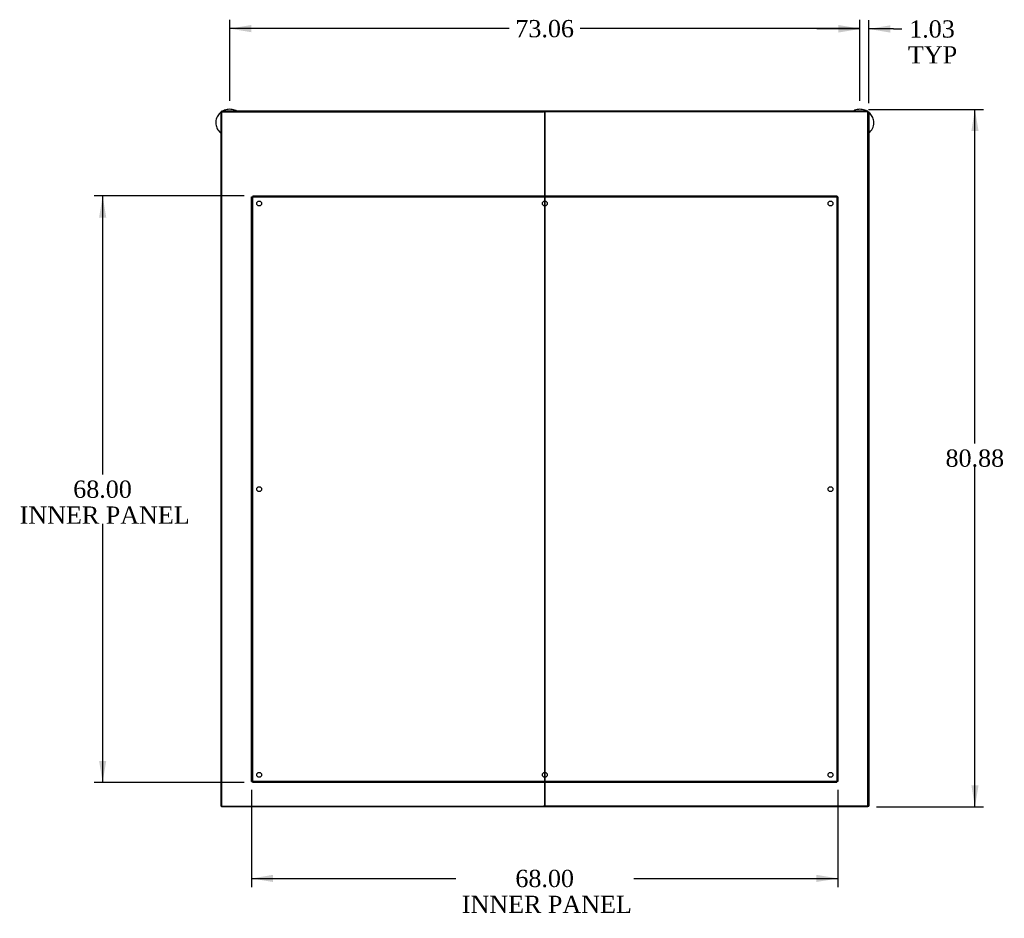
# Model space of a CAD drawing. Header units: inches. Extents: x 2 to 538, y -2 to 358.
# Tile 17 of 20: x 309 to 423, y 129 to 233. Entities that reach past the tile are written whole.
import ezdxf
from ezdxf.enums import TextEntityAlignment as Align
from ezdxf.lldxf.tags import DXFTag

# ---------------------------------------------------------------- set-up
doc = ezdxf.new("R2010")
doc.units = ezdxf.units.IN
doc.header["$MEASUREMENT"] = 0
for name, color, linetype in [('COM43135', 7, 'Continuous'), ('COM71042-2', 7, 'Continuous'), ('COM71043-2', 7, 'Continuous'), ('COM71044-2', 7, 'Continuous'), ('COM71045-2', 7, 'Continuous'), ('COM71046-2', 7, 'Continuous'), ('COM71047-2', 7, 'Continuous'), ('Default', 7, 'Continuous'), ('SCS87245', 7, 'Continuous')]:
    doc.layers.add(name, color=color, linetype=linetype)
doc.styles.add('SEACAD_Times_New_Roman', font='times.ttf')
tags = doc.linetypes.add('HIDDEN2', pattern=[0.1875, 0.125, -0.0625]).pattern_tags.tags
tags[6:7] = [DXFTag(74, 4), DXFTag(75, 0), DXFTag(340, '0'), DXFTag(46, 0.0), DXFTag(50, 0.0), DXFTag(44, 0.0), DXFTag(45, 0.0)]
tags[4:5] = [DXFTag(74, 4), DXFTag(75, 0), DXFTag(340, '0'), DXFTag(46, 0.0), DXFTag(50, 0.0), DXFTag(44, 0.0), DXFTag(45, 0.0)]
doc.dimstyles.new('HAMMOND_(STH_-_540x360)', dxfattribs={"dimtxt": 2, "dimasz": 2.5, "dimexe": 1, "dimexo": 1, "dimgap": 0.5, "dimtad": 0, "dimtih": 1, "dimtoh": 1, "dimzin": 0, "dimdsep": 46, "dimtxsty": 'SEACAD_Times_New_Roman', "dimblk1": '_SE_FILLED', "dimblk2": '_SE_FILLED', "dimsah": 1, "dimcen": 1, "dimadec": 0, "dimazin": 0, "dimtfac": 0.8, "dimtofl": 0, "dimtmove": 0, "dimatfit": 3, "dimfxl": 1, "dimtolj": 1, "dimtzin": 0, "dimarcsym": 0})

# ---------------------------------------------------------------- blocks, each defined once
blk = doc.blocks.new('SE4')
at = {"layer": 'COM43135', "color": 7, "linetype": 'HIDDEN2'}
for p, q in [((336.09, 144.41), (336.09, 212.16)), ((336.09, 212.16), (336.22, 212.16)), ((336.22, 212.28), (403.97, 212.28)), ((336.22, 212.28), (336.22, 212.16)), ((336.22, 144.41), (336.22, 212.16)), ((336.22, 212.16), (403.97, 212.16)), ((336.28, 212.1), (336.22, 212.16)), ((336.22, 212.16), (336.22, 212.16)), ((336.22, 212.16), (336.28, 212.1)), ((336.22, 212.16), (336.22, 212.16)), ((336.28, 212.1), (336.28, 212.1)), ((336.28, 212.1), (336.28, 212.1)), ((403.97, 212.16), (403.91, 212.1)), ((403.91, 212.1), (403.97, 212.16)), ((403.91, 212.1), (403.91, 212.1)), ((403.91, 212.1), (403.91, 212.1)), ((403.97, 212.28), (403.97, 212.16)), ((403.97, 212.16), (403.97, 144.41)), ((404.09, 212.16), (403.97, 212.16)), ((403.97, 212.16), (403.97, 212.16)), ((403.97, 212.16), (403.97, 212.16)), ((404.09, 212.16), (404.09, 144.41)), ((336.09, 144.41), (336.22, 144.41)), ((336.28, 144.47), (336.22, 144.41)), ((336.22, 144.41), (336.28, 144.47)), ((403.97, 144.41), (336.22, 144.41)), ((336.22, 144.28), (336.22, 144.41)), ((336.22, 144.41), (336.22, 144.41)), ((336.22, 144.41), (336.22, 144.41)), ((403.97, 144.28), (336.22, 144.28)), ((336.28, 144.47), (336.28, 144.47)), ((336.28, 144.47), (336.28, 144.47)), ((403.91, 144.47), (403.91, 144.47)), ((403.91, 144.47), (403.91, 144.47)), ((403.97, 144.41), (403.91, 144.47)), ((403.91, 144.47), (403.97, 144.41)), ((403.97, 144.28), (403.97, 144.41)), ((404.09, 144.41), (403.97, 144.41)), ((403.97, 144.41), (403.97, 144.41)), ((403.97, 144.41), (403.97, 144.41))]:
    blk.add_line(p, q, dxfattribs=at)
for centre in [(336.97, 211.41), (370.09, 211.41), (403.22, 211.41), (336.97, 178.28), (403.22, 178.28), (336.97, 145.16), (370.09, 145.16), (403.22, 145.16)]:
    blk.add_circle(centre, 0.281, dxfattribs=at)
for centre, start, end in [((336.93, 213.42), 238.8388, 243.6607), ((334.95, 211.44), 26.3393, 31.1612), ((405.23, 211.44), 148.8388, 153.6607), ((403.25, 213.42), 296.3393, 301.1612), ((336.93, 143.14), 116.3393, 121.1612), ((334.95, 145.12), 328.8388, 333.6607), ((405.23, 145.12), 206.3393, 211.1612), ((403.25, 143.14), 58.8388, 63.6607)]:
    blk.add_arc(centre, 1.48, start, end, dxfattribs=at)
at = {"layer": 'COM71042-2', "color": 7, "linetype": 'Continuous'}
for p, q in [((407.56, 222.02), (407.65, 222.02)), ((407.65, 222.02), (407.65, 141.53)), ((407.56, 141.53), (407.65, 141.53))]:
    blk.add_line(p, q, dxfattribs=at)
at = {"layer": 'COM71043-2', "color": 7, "linetype": 'Continuous'}
for p, q in [((332.53, 222.02), (332.53, 141.53)), ((332.62, 222.02), (332.53, 222.02)), ((332.62, 141.53), (332.53, 141.53))]:
    blk.add_line(p, q, dxfattribs=at)
at = {"layer": 'COM71044-2', "color": 7, "linetype": 'Continuous'}
for p, q in [((332.62, 222.02), (369.95, 222.02)), ((332.62, 222.02), (332.62, 141.53)), ((370.09, 221.97), (370.09, 141.58)), ((370.09, 141.58), (370.09, 221.97)), ((407.56, 222.02), (370.23, 222.02)), ((407.56, 141.53), (407.56, 222.02)), ((332.62, 141.53), (369.95, 141.53)), ((407.56, 141.53), (370.23, 141.53))]:
    blk.add_line(p, q, dxfattribs=at)
for centre, major_axis, start_param, end_param in [((369.95, 221.97), (-0.143, 0), 3.141593, 4.712389), ((370.23, 221.97), (-0.143, 0), 4.712389, 6.283185), ((369.95, 141.58), (0.143, 0), 4.712389, 6.283185), ((370.23, 141.58), (0.143, 0), 3.141593, 4.712389)]:
    blk.add_ellipse(centre, major_axis=major_axis, ratio=0.335664, start_param=start_param, end_param=end_param, dxfattribs=at)
at = {"layer": 'COM71045-2', "color": 7, "linetype": 'Continuous'}
for p, q in [((407.56, 222.11), (332.62, 222.11)), ((332.62, 222.02), (332.62, 222.11)), ((370.22, 222.02), (369.97, 222.02)), ((407.56, 222.02), (407.56, 222.11))]:
    blk.add_line(p, q, dxfattribs=at)
at = {"layer": 'COM71046-2', "color": 7, "linetype": 'Continuous'}
for p, q in [((332.62, 141.53), (332.62, 141.44)), ((407.56, 141.44), (332.62, 141.44)), ((370.23, 141.53), (369.95, 141.53)), ((407.56, 141.53), (407.56, 141.44))]:
    blk.add_line(p, q, dxfattribs=at)
at = {"layer": 'COM71047-2', "color": 7, "linetype": 'Continuous'}
blk.add_line((370.1, 141.56), (370.08, 141.56), dxfattribs=at)
at = {"layer": 'SCS87245', "color": 7, "linetype": 'Continuous'}
blk.add_arc((406.7, 220.79), 1.55, 308.3781, 359.2254, dxfattribs=at)
for points, knots in [([(332.52, 221.96), (332.5, 221.94), (332.4, 221.86), (332.24, 221.69), (332.09, 221.44), (331.98, 221.17), (331.93, 220.89), (331.94, 220.6), (332, 220.32), (332.11, 220.06), (332.27, 219.82), (332.42, 219.67), (332.51, 219.59), (332.53, 219.58)], [0.5215991, 0.5215991, 0.5215991, 0.5215991, 0.5358608, 0.5786237, 0.6212689, 0.6637741, 0.7061407, 0.7483969, 0.7905915, 0.8327692, 0.8749916, 0.9173069, 0.924966, 0.924966, 0.924966, 0.924966]), ([(334.37, 222.11), (334.29, 222.16), (334.12, 222.23), (333.84, 222.31), (333.54, 222.33), (333.24, 222.3), (332.98, 222.22), (332.82, 222.15), (332.76, 222.12)], [0.2409229, 0.2409229, 0.2409229, 0.2409229, 0.2789432, 0.3216224, 0.3643988, 0.4072471, 0.4501325, 0.4815913, 0.4815913, 0.4815913, 0.4815913]), ([(407.43, 222.11), (407.35, 222.16), (407.18, 222.23), (406.9, 222.31), (406.6, 222.33), (406.3, 222.3), (406.04, 222.22), (405.88, 222.15), (405.81, 222.12)], [0.2409229, 0.2409229, 0.2409229, 0.2409229, 0.2789432, 0.3216224, 0.3643988, 0.4072471, 0.4501325, 0.4815913, 0.4815913, 0.4815913, 0.4815913]), ([(408.24, 220.77), (408.24, 220.84), (408.24, 220.98), (408.18, 221.23), (408.07, 221.49), (407.91, 221.73), (407.76, 221.88), (407.67, 221.95), (407.66, 221.96)], [0, 0, 0, 0, 0.0250757, 0.0672314, 0.109409, 0.1516311, 0.1939459, 0.2018639, 0.2018639, 0.2018639, 0.2018639])]:
    blk.add_open_spline(points, degree=3, knots=knots, dxfattribs=at)
blk = doc.blocks.new('DMBLK3')
at = {"layer": 'Default', "linetype": 'Continuous', "transparency": 16777216}
for points in [[(318.41, 209.78), (319.24, 209.78), (318.82, 212.28)], [(318.41, 146.78), (318.82, 144.28), (319.24, 146.78)]]:
    blk.add_hatch(color=7, dxfattribs=at).paths.add_polyline_path(points)
at = {"layer": 'Default', "color": 7, "linetype": 'Continuous', "transparency": 16777216}
for p, q in [((335.22, 212.28), (317.82, 212.28)), ((318.82, 212.28), (318.82, 179.98)), ((318.82, 174.28), (318.82, 144.28)), ((335.22, 144.28), (317.82, 144.28))]:
    blk.add_line(p, q, dxfattribs=at)
at = {"layer": 'Default', "color": 7, "linetype": 'Continuous', "transparency": 16777216, "style": 'SEACAD_Times_New_Roman'}
for s, p in [('68.00', (315.41, 179.28)), ('INNER PANEL', (309.2, 176.28))]:
    blk.add_text(s, height=2, dxfattribs=at).set_placement(p, align=Align.TOP_LEFT)
blk = doc.blocks.new('_SE_FILLED')
at = {"color": 0}
blk.add_line((0, 0), (-1, 0), dxfattribs=at)
blk.add_solid([(0, 0), (-1, -0.1665), (-1, 0.1665), (0, 0)], dxfattribs=at)
blk = doc.blocks.new('DMBLK4')
at = {"layer": 'Default', "linetype": 'Continuous', "transparency": 16777216}
for points in [[(338.59, 132.74), (338.59, 133.57), (336.09, 133.15)], [(401.59, 132.74), (404.09, 133.15), (401.59, 133.57)]]:
    blk.add_hatch(color=7, dxfattribs=at).paths.add_polyline_path(points)
at = {"layer": 'Default', "color": 7, "linetype": 'Continuous', "transparency": 16777216}
for p, q in [((336.09, 143.41), (336.09, 132.15)), ((404.09, 143.41), (404.09, 132.15)), ((336.09, 133.15), (359.77, 133.15)), ((380.41, 133.15), (404.09, 133.15))]:
    blk.add_line(p, q, dxfattribs=at)
at = {"layer": 'Default', "color": 7, "linetype": 'Continuous', "transparency": 16777216, "style": 'SEACAD_Times_New_Roman'}
for s, p in [('68.00', (366.68, 134.15)), ('INNER PANEL', (360.47, 131.15))]:
    blk.add_text(s, height=2, dxfattribs=at).set_placement(p, align=Align.TOP_LEFT)
blk = doc.blocks.new('DMBLK23')
at = {"layer": 'Default', "linetype": 'Continuous', "transparency": 16777216}
for points in [[(404.12, 232.06), (404.12, 231.22), (406.62, 231.64)], [(410.15, 232.06), (407.65, 231.64), (410.15, 231.22)]]:
    blk.add_hatch(color=7, dxfattribs=at).paths.add_polyline_path(points)
at = {"layer": 'Default', "color": 7, "linetype": 'Continuous', "transparency": 16777216}
for p, q in [((406.62, 223.32), (406.62, 232.64)), ((407.65, 223.02), (407.65, 232.64)), ((406.62, 231.64), (401.62, 231.64)), ((410.51, 231.64), (407.65, 231.64)), ((410.51, 231.64), (411.51, 231.64))]:
    blk.add_line(p, q, dxfattribs=at)
at = {"layer": 'Default', "color": 7, "linetype": 'Continuous', "transparency": 16777216, "style": 'SEACAD_Times_New_Roman'}
for s, p in [('1.03', (412.35, 232.64)), ('TYP', (412.21, 229.64))]:
    blk.add_text(s, height=2, dxfattribs=at).set_placement(p, align=Align.TOP_LEFT)
blk = doc.blocks.new('DMBLK24')
at = {"layer": 'Default', "linetype": 'Continuous', "transparency": 16777216}
for points in [[(336.06, 232.1), (333.56, 231.68), (336.06, 231.26)], [(404.12, 232.1), (404.12, 231.26), (406.62, 231.68)]]:
    blk.add_hatch(color=7, dxfattribs=at).paths.add_polyline_path(points)
at = {"layer": 'Default', "color": 7, "linetype": 'Continuous', "transparency": 16777216}
for p, q in [((333.56, 223.32), (333.56, 232.68)), ((406.62, 223.32), (406.62, 232.68)), ((365.98, 231.68), (333.56, 231.68)), ((406.62, 231.68), (374.2, 231.68))]:
    blk.add_line(p, q, dxfattribs=at)
at = {"layer": 'Default', "color": 7, "linetype": 'Continuous', "transparency": 16777216, "style": 'SEACAD_Times_New_Roman'}
blk.add_text('73.06', height=2, dxfattribs=at).set_placement((366.68, 232.68), align=Align.TOP_LEFT)
blk = doc.blocks.new('DMBLK25')
at = {"layer": 'Default', "linetype": 'Continuous', "transparency": 16777216}
for points in [[(420.39, 219.82), (419.97, 222.32), (419.56, 219.82)], [(420.39, 143.94), (419.56, 143.94), (419.97, 141.44)]]:
    blk.add_hatch(color=7, dxfattribs=at).paths.add_polyline_path(points)
at = {"layer": 'Default', "color": 7, "linetype": 'Continuous', "transparency": 16777216}
for p, q in [((407.62, 222.32), (420.97, 222.32)), ((419.97, 183.58), (419.97, 222.32)), ((419.97, 141.44), (419.97, 180.88)), ((408.56, 141.44), (420.97, 141.44))]:
    blk.add_line(p, q, dxfattribs=at)
at = {"layer": 'Default', "color": 7, "linetype": 'Continuous', "transparency": 16777216, "style": 'SEACAD_Times_New_Roman'}
blk.add_text('80.88', height=2, dxfattribs=at).set_placement((416.56, 182.88), align=Align.TOP_LEFT)

msp = doc.modelspace()

# ---------------------------------------------------------------- block references
at = {"layer": 'Default'}
msp.add_blockref('SE4', (0, 0), dxfattribs=at)

# ---------------------------------------------------------------- dimensions: what is measured, and where the dimension line sits
at = {"layer": 'Default', "color": 7, "linetype": 'Continuous'}
for base, p1, p2, angle, text, picture, middle, dimtype in [((406.62, 231.678), (406.62, 222.32), (333.561, 222.32), 180, '\\A1;<>', 'DMBLK24', (370.09, 231.678), 161), ((419.974, 222.32), (407.558, 141.436), (406.62, 222.32), 90, '\\A1;<>', 'DMBLK25', (419.974, 181.878), 160), ((318.823, 212.281), (336.216, 212.281), (336.216, 144.281), 270, '\\A1;<>\\PINNER PANEL', 'DMBLK3', (318.823, 178.281), 161), ((336.09, 133.155), (336.09, 144.406), (404.09, 144.406), 0, '\\A1;<>\\PINNER PANEL', 'DMBLK4', (370.09, 133.155), 161)]:
    dim = msp.add_linear_dim(base=base, p1=p1, p2=p2, angle=angle, text=text, dimstyle='HAMMOND_(STH_-_540x360)', dxfattribs=at)
    dim.commit()
    dim.dimension.update_dxf_attribs({"geometry": picture, "text_midpoint": middle, "dimtype": dimtype})
dim = msp.add_linear_dim(base=(406.62, 231.641), p1=(407.653, 222.023), p2=(406.62, 222.32), text='\\A1;<>\\PTYP', dimstyle='HAMMOND_(STH_-_540x360)', override={"dimtmove": 1}, dxfattribs=at)
dim.commit()
dim.dimension.update_dxf_attribs({"geometry": 'DMBLK23', "text_midpoint": (411.506, 231.641), "dimtype": 160})

doc.saveas('drawing.dxf')
